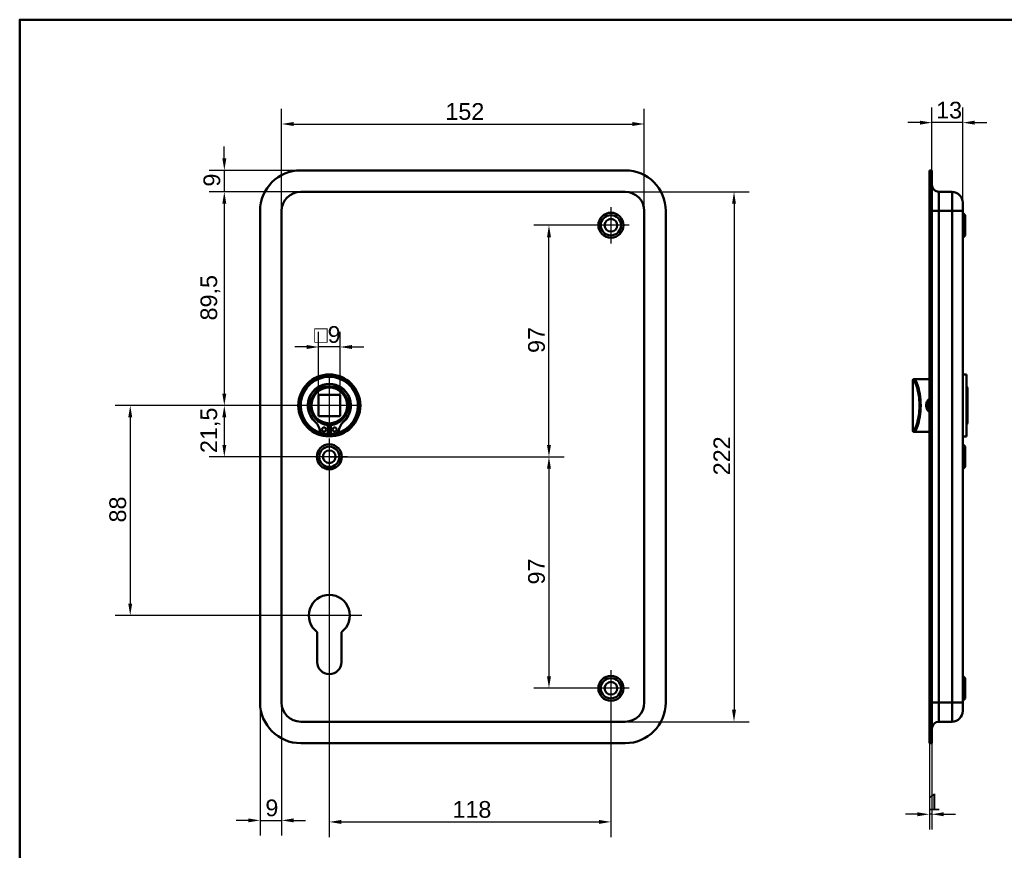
# Model space of a CAD drawing. Header units: millimetres. Extents: x 20 to 833, y 20 to 574.
# Tile 2 of 4: x 20 to 433, y 226 to 574. Entities that reach past the tile are written whole.
import ezdxf

# ---------------------------------------------------------------- set-up
doc = ezdxf.new("R2010")
doc.units = ezdxf.units.MM
doc.header["$LTSCALE"] = 2
for name, color, linetype, lineweight in [('Bemaßungen(DIN)', 7, 'Continuous', 25), ('Mittelpunktmarkierung(DIN)', 7, 'Continuous', 25), ('Sichtbare Kanten(DIN)', 7, 'Continuous', 50), ('Sichtbare tangentiale Kanten(DIN)', 7, 'Continuous', 50), ('Skizziergeometrie(DIN)', 7, 'Continuous', 50)]:
    doc.layers.add(name, color=color, linetype=linetype, lineweight=lineweight)
doc.styles.add('STANDARD-DIN~0', font='arial.ttf')
doc.dimstyles.new('CAD-LAN', dxfattribs={"dimscale": 2, "dimtxt": 3.5, "dimasz": 2.5, "dimexe": 3.175, "dimexo": 0, "dimgap": 0.8, "dimtad": 1, "dimrnd": 1e-08, "dimtxsty": 'STANDARD-DIN~0', "dimcen": 0.09, "dimdle": 10, "dimclrd": 250, "dimclre": 250, "dimclrt": 250, "dimadec": 0, "dimazin": 2, "dimtfac": 1, "dimtmove": 0, "dimatfit": 3, "dimfxl": 1, "dimtolj": 1, "dimtzin": 0, "dimlwd": 25, "dimlwe": 25, "dimarcsym": 0})

# ---------------------------------------------------------------- blocks, each defined once
blk = doc.blocks.new('Ränder Standardrahmen')
at = {"layer": 'Skizziergeometrie(DIN)', "flags": 128}
blk.add_lwpolyline([(10, 10), (10, 287), (410, 287), (410, 10), (10, 10)], dxfattribs=at)
blk = doc.blocks.new('*D8')
at = {"layer": 'Bemaßungen(DIN)', "color": 250, "linetype": 'Continuous', "lineweight": 25, "true_color": 0x3f3f3f, "transparency": 16777216}
for p, q in [((137.75, 501.86), (99.4, 501.86)), ((105.75, 496.86), (105.75, 417.36)), ((149.75, 412.36), (99.4, 412.36))]:
    blk.add_line(p, q, dxfattribs=at)
at = {"layer": 'Bemaßungen(DIN)', "color": 250, "linetype": 'Continuous', "true_color": 0x3f3f3f, "transparency": 16777216}
for points in [[(104.92, 496.86), (106.58, 496.86), (105.75, 501.86)], [(104.92, 417.36), (106.58, 417.36), (105.75, 412.36)]]:
    blk.add_solid(points, dxfattribs=at)
at = {"layer": 'Defpoints', "color": 0, "linetype": 'Continuous', "transparency": 16777216}
for p in [(137.75, 501.86), (105.75, 412.36), (149.75, 412.36)]:
    blk.add_point(p, dxfattribs=at)
at = {"layer": 'Bemaßungen(DIN)', "color": 250, "linetype": 'Continuous', "lineweight": 25, "true_color": 0x3f3f3f, "transparency": 16777216, "insert": (95.74, 447.99), "char_height": 7, "attachment_point": 1, "rotation": 90, "style": 'STANDARD-DIN~0'}
blk.add_mtext('\\A1;89,5', dxfattribs=at)
blk = doc.blocks.new('*D9')
at = {"layer": 'Bemaßungen(DIN)', "color": 250, "linetype": 'Continuous', "lineweight": 25, "true_color": 0x3f3f3f, "transparency": 16777216}
for p, q in [((149.75, 412.36), (99.4, 412.36)), ((105.75, 407.36), (105.75, 395.86)), ((149.75, 390.86), (99.4, 390.86))]:
    blk.add_line(p, q, dxfattribs=at)
at = {"layer": 'Bemaßungen(DIN)', "color": 250, "linetype": 'Continuous', "true_color": 0x3f3f3f, "transparency": 16777216}
for points in [[(104.92, 407.36), (106.58, 407.36), (105.75, 412.36)], [(104.92, 395.86), (106.58, 395.86), (105.75, 390.86)]]:
    blk.add_solid(points, dxfattribs=at)
at = {"layer": 'Defpoints', "color": 0, "linetype": 'Continuous', "transparency": 16777216}
for p in [(149.75, 412.36), (105.75, 390.86), (149.75, 390.86)]:
    blk.add_point(p, dxfattribs=at)
at = {"layer": 'Bemaßungen(DIN)', "color": 250, "linetype": 'Continuous', "lineweight": 25, "true_color": 0x3f3f3f, "transparency": 16777216, "insert": (95.74, 392.43), "char_height": 7, "attachment_point": 1, "rotation": 90, "style": 'STANDARD-DIN~0'}
blk.add_mtext('\\A1;21,5', dxfattribs=at)
blk = doc.blocks.new('*D10')
at = {"layer": 'Bemaßungen(DIN)', "color": 250, "linetype": 'Continuous', "lineweight": 25, "true_color": 0x3f3f3f, "transparency": 16777216}
for p, q in [((149.75, 412.36), (59.97, 412.36)), ((66.32, 407.36), (66.32, 329.36)), ((149.75, 324.36), (59.97, 324.36))]:
    blk.add_line(p, q, dxfattribs=at)
at = {"layer": 'Bemaßungen(DIN)', "color": 250, "linetype": 'Continuous', "true_color": 0x3f3f3f, "transparency": 16777216}
for points in [[(65.49, 407.36), (67.15, 407.36), (66.32, 412.36)], [(65.49, 329.36), (67.15, 329.36), (66.32, 324.36)]]:
    blk.add_solid(points, dxfattribs=at)
at = {"layer": 'Defpoints', "color": 0, "linetype": 'Continuous', "transparency": 16777216}
for p in [(149.75, 412.36), (66.32, 324.36), (149.75, 324.36)]:
    blk.add_point(p, dxfattribs=at)
at = {"layer": 'Bemaßungen(DIN)', "color": 250, "linetype": 'Continuous', "lineweight": 25, "true_color": 0x3f3f3f, "transparency": 16777216, "insert": (57.57, 363.34), "char_height": 7, "attachment_point": 1, "rotation": 90, "style": 'STANDARD-DIN~0'}
blk.add_mtext('\\A1;88', dxfattribs=at)
blk = doc.blocks.new('*D11')
at = {"layer": 'Bemaßungen(DIN)', "color": 250, "linetype": 'Continuous', "lineweight": 25, "true_color": 0x3f3f3f, "transparency": 16777216}
for p, q in [((105.75, 515.86), (105.75, 520.86)), ((137.75, 510.86), (99.4, 510.86)), ((105.75, 510.86), (105.75, 501.86)), ((137.75, 501.86), (99.4, 501.86)), ((105.75, 496.86), (105.75, 491.86))]:
    blk.add_line(p, q, dxfattribs=at)
at = {"layer": 'Bemaßungen(DIN)', "color": 250, "linetype": 'Continuous', "true_color": 0x3f3f3f, "transparency": 16777216}
for points in [[(104.92, 515.86), (106.58, 515.86), (105.75, 510.86)], [(104.92, 496.86), (106.58, 496.86), (105.75, 501.86)]]:
    blk.add_solid(points, dxfattribs=at)
at = {"layer": 'Defpoints', "color": 0, "linetype": 'Continuous', "transparency": 16777216}
for p in [(137.75, 510.86), (105.75, 501.86), (137.75, 501.86)]:
    blk.add_point(p, dxfattribs=at)
at = {"layer": 'Bemaßungen(DIN)', "color": 250, "linetype": 'Continuous', "lineweight": 25, "true_color": 0x3f3f3f, "transparency": 16777216, "insert": (97, 504.06), "char_height": 7, "attachment_point": 1, "rotation": 90, "style": 'STANDARD-DIN~0'}
blk.add_mtext('\\A1;9', dxfattribs=at)
blk = doc.blocks.new('*D12')
at = {"layer": 'Bemaßungen(DIN)', "color": 250, "linetype": 'Continuous', "lineweight": 25, "true_color": 0x3f3f3f, "transparency": 16777216}
for p, q in [((129.75, 493.86), (129.75, 536.64)), ((281.75, 493.86), (281.75, 536.64)), ((134.75, 530.29), (276.75, 530.29))]:
    blk.add_line(p, q, dxfattribs=at)
at = {"layer": 'Bemaßungen(DIN)', "color": 250, "linetype": 'Continuous', "true_color": 0x3f3f3f, "transparency": 16777216}
for points in [[(134.75, 531.13), (134.75, 529.46), (129.75, 530.29)], [(276.75, 531.13), (276.75, 529.46), (281.75, 530.29)]]:
    blk.add_solid(points, dxfattribs=at)
at = {"layer": 'Defpoints', "color": 0, "linetype": 'Continuous', "transparency": 16777216}
for p in [(281.75, 530.29), (129.75, 493.86), (281.75, 493.86)]:
    blk.add_point(p, dxfattribs=at)
at = {"layer": 'Bemaßungen(DIN)', "color": 250, "linetype": 'Continuous', "lineweight": 25, "true_color": 0x3f3f3f, "transparency": 16777216, "insert": (198.38, 539.04), "char_height": 7, "attachment_point": 1, "style": 'STANDARD-DIN~0'}
blk.add_mtext('\\A1;152', dxfattribs=at)
blk = doc.blocks.new('*D13')
at = {"layer": 'Bemaßungen(DIN)', "color": 250, "linetype": 'Continuous', "lineweight": 25, "true_color": 0x3f3f3f, "transparency": 16777216}
for p, q in [((273.75, 501.86), (325.69, 501.86)), ((319.34, 496.86), (319.34, 284.86)), ((273.75, 279.86), (325.69, 279.86))]:
    blk.add_line(p, q, dxfattribs=at)
at = {"layer": 'Bemaßungen(DIN)', "color": 250, "linetype": 'Continuous', "true_color": 0x3f3f3f, "transparency": 16777216}
for points in [[(318.5, 496.86), (320.17, 496.86), (319.34, 501.86)], [(318.5, 284.86), (320.17, 284.86), (319.34, 279.86)]]:
    blk.add_solid(points, dxfattribs=at)
at = {"layer": 'Defpoints', "color": 0, "linetype": 'Continuous', "transparency": 16777216}
for p in [(273.75, 501.86), (273.75, 279.86), (319.34, 279.86)]:
    blk.add_point(p, dxfattribs=at)
at = {"layer": 'Bemaßungen(DIN)', "color": 250, "linetype": 'Continuous', "lineweight": 25, "true_color": 0x3f3f3f, "transparency": 16777216, "insert": (310.71, 383.1), "char_height": 7, "attachment_point": 1, "rotation": 90, "style": 'STANDARD-DIN~0'}
blk.add_mtext('\\A1;222', dxfattribs=at)
blk = doc.blocks.new('*D14')
at = {"layer": 'Bemaßungen(DIN)', "color": 250, "linetype": 'Continuous', "lineweight": 25, "true_color": 0x3f3f3f, "transparency": 16777216}
for p, q in [((260.1, 487.86), (235.45, 487.86)), ((241.8, 395.86), (241.8, 482.86)), ((149.75, 390.86), (248.15, 390.86))]:
    blk.add_line(p, q, dxfattribs=at)
at = {"layer": 'Bemaßungen(DIN)', "color": 250, "linetype": 'Continuous', "true_color": 0x3f3f3f, "transparency": 16777216}
for points in [[(240.97, 482.86), (242.63, 482.86), (241.8, 487.86)], [(240.97, 395.86), (242.63, 395.86), (241.8, 390.86)]]:
    blk.add_solid(points, dxfattribs=at)
at = {"layer": 'Defpoints', "color": 0, "linetype": 'Continuous', "transparency": 16777216}
for p in [(241.8, 487.86), (260.1, 487.86), (149.75, 390.86)]:
    blk.add_point(p, dxfattribs=at)
at = {"layer": 'Bemaßungen(DIN)', "color": 250, "linetype": 'Continuous', "lineweight": 25, "true_color": 0x3f3f3f, "transparency": 16777216, "insert": (233.05, 434.35), "char_height": 7, "attachment_point": 1, "rotation": 90, "style": 'STANDARD-DIN~0'}
blk.add_mtext('\\A1;97', dxfattribs=at)
blk = doc.blocks.new('*D15')
at = {"layer": 'Bemaßungen(DIN)', "color": 250, "linetype": 'Continuous', "lineweight": 25, "true_color": 0x3f3f3f, "transparency": 16777216}
for p, q in [((149.75, 390.86), (248.15, 390.86)), ((241.8, 385.86), (241.8, 298.86)), ((260.1, 293.86), (235.45, 293.86))]:
    blk.add_line(p, q, dxfattribs=at)
at = {"layer": 'Bemaßungen(DIN)', "color": 250, "linetype": 'Continuous', "true_color": 0x3f3f3f, "transparency": 16777216}
for points in [[(240.97, 385.86), (242.63, 385.86), (241.8, 390.86)], [(240.97, 298.86), (242.63, 298.86), (241.8, 293.86)]]:
    blk.add_solid(points, dxfattribs=at)
at = {"layer": 'Defpoints', "color": 0, "linetype": 'Continuous', "transparency": 16777216}
for p in [(149.75, 390.86), (241.8, 293.86), (260.1, 293.86)]:
    blk.add_point(p, dxfattribs=at)
at = {"layer": 'Bemaßungen(DIN)', "color": 250, "linetype": 'Continuous', "lineweight": 25, "true_color": 0x3f3f3f, "transparency": 16777216, "insert": (233.05, 337.35), "char_height": 7, "attachment_point": 1, "rotation": 90, "style": 'STANDARD-DIN~0'}
blk.add_mtext('\\A1;97', dxfattribs=at)
blk = doc.blocks.new('*D16')
at = {"layer": 'Bemaßungen(DIN)', "color": 250, "linetype": 'Continuous', "lineweight": 25, "true_color": 0x3f3f3f, "transparency": 16777216}
for p, q in [((149.75, 383.21), (149.75, 231.51)), ((267.75, 286.21), (267.75, 231.51)), ((154.75, 237.86), (262.75, 237.86))]:
    blk.add_line(p, q, dxfattribs=at)
at = {"layer": 'Bemaßungen(DIN)', "color": 250, "linetype": 'Continuous', "true_color": 0x3f3f3f, "transparency": 16777216}
for points in [[(154.75, 238.69), (154.75, 237.03), (149.75, 237.86)], [(262.75, 238.69), (262.75, 237.03), (267.75, 237.86)]]:
    blk.add_solid(points, dxfattribs=at)
at = {"layer": 'Defpoints', "color": 0, "linetype": 'Continuous', "transparency": 16777216}
for p in [(149.75, 383.21), (267.75, 286.21), (267.75, 237.86)]:
    blk.add_point(p, dxfattribs=at)
at = {"layer": 'Bemaßungen(DIN)', "color": 250, "linetype": 'Continuous', "lineweight": 25, "true_color": 0x3f3f3f, "transparency": 16777216, "insert": (201.34, 246.61), "char_height": 7, "attachment_point": 1, "style": 'STANDARD-DIN~0'}
blk.add_mtext('\\A1;118', dxfattribs=at)
blk = doc.blocks.new('*D17')
at = {"layer": 'Bemaßungen(DIN)', "color": 250, "linetype": 'Continuous', "lineweight": 25, "true_color": 0x3f3f3f, "transparency": 16777216}
for p, q in [((120.75, 287.86), (120.75, 232.16)), ((129.75, 287.86), (129.75, 232.16)), ((115.75, 238.51), (110.75, 238.51)), ((120.75, 238.51), (129.75, 238.51)), ((134.75, 238.51), (139.75, 238.51))]:
    blk.add_line(p, q, dxfattribs=at)
at = {"layer": 'Bemaßungen(DIN)', "color": 250, "linetype": 'Continuous', "true_color": 0x3f3f3f, "transparency": 16777216}
for points in [[(115.75, 239.34), (115.75, 237.67), (120.75, 238.51)], [(134.75, 239.34), (134.75, 237.67), (129.75, 238.51)]]:
    blk.add_solid(points, dxfattribs=at)
at = {"layer": 'Defpoints', "color": 0, "linetype": 'Continuous', "transparency": 16777216}
for p in [(120.75, 287.86), (129.75, 287.86), (129.75, 238.51)]:
    blk.add_point(p, dxfattribs=at)
at = {"layer": 'Bemaßungen(DIN)', "color": 250, "linetype": 'Continuous', "lineweight": 25, "true_color": 0x3f3f3f, "transparency": 16777216, "insert": (122.95, 247.25), "char_height": 7, "attachment_point": 1, "style": 'STANDARD-DIN~0'}
blk.add_mtext('\\A1;9', dxfattribs=at)
blk = doc.blocks.new('*D18')
at = {"layer": 'Bemaßungen(DIN)', "color": 250, "linetype": 'Continuous', "lineweight": 25, "true_color": 0x3f3f3f, "transparency": 16777216}
for p, q in [((145.25, 416.86), (145.25, 443.21)), ((154.25, 416.86), (154.25, 443.21)), ((140.25, 436.86), (135.25, 436.86)), ((154.25, 436.86), (145.25, 436.86)), ((159.25, 436.86), (164.25, 436.86))]:
    blk.add_line(p, q, dxfattribs=at)
at = {"layer": 'Bemaßungen(DIN)', "color": 250, "linetype": 'Continuous', "true_color": 0x3f3f3f, "transparency": 16777216}
for points in [[(140.25, 437.69), (140.25, 436.03), (145.25, 436.86)], [(159.25, 437.69), (159.25, 436.03), (154.25, 436.86)]]:
    blk.add_solid(points, dxfattribs=at)
at = {"layer": 'Defpoints', "color": 0, "linetype": 'Continuous', "transparency": 16777216}
for p in [(145.25, 436.86), (145.25, 416.86), (154.25, 416.86)]:
    blk.add_point(p, dxfattribs=at)
at = {"layer": 'Bemaßungen(DIN)', "color": 250, "linetype": 'Continuous', "lineweight": 25, "true_color": 0x3f3f3f, "transparency": 16777216, "insert": (143.38, 445.61), "char_height": 7, "attachment_point": 1, "style": 'STANDARD-DIN~0'}
blk.add_mtext('\\A1;\\fAIGDT|b0|i0;\\H7.0000;o\\fArial|b0|i0;\\H7.0000;9', dxfattribs=at)
blk = doc.blocks.new('*D19')
at = {"layer": 'Bemaßungen(DIN)', "color": 250, "linetype": 'Continuous', "lineweight": 25, "true_color": 0x3f3f3f, "transparency": 16777216}
for p, q in [((402.22, 510.86), (402.22, 537.21)), ((415.22, 497.36), (415.22, 537.21)), ((397.22, 530.86), (392.22, 530.86)), ((415.22, 530.86), (402.22, 530.86)), ((420.22, 530.86), (425.22, 530.86))]:
    blk.add_line(p, q, dxfattribs=at)
at = {"layer": 'Bemaßungen(DIN)', "color": 250, "linetype": 'Continuous', "true_color": 0x3f3f3f, "transparency": 16777216}
for points in [[(397.22, 531.69), (397.22, 530.03), (402.22, 530.86)], [(420.22, 531.69), (420.22, 530.03), (415.22, 530.86)]]:
    blk.add_solid(points, dxfattribs=at)
at = {"layer": 'Defpoints', "color": 0, "linetype": 'Continuous', "transparency": 16777216}
for p in [(402.22, 530.86), (402.22, 510.86), (415.22, 497.36)]:
    blk.add_point(p, dxfattribs=at)
at = {"layer": 'Bemaßungen(DIN)', "color": 250, "linetype": 'Continuous', "lineweight": 25, "true_color": 0x3f3f3f, "transparency": 16777216, "insert": (404.04, 539.61), "char_height": 7, "attachment_point": 1, "style": 'STANDARD-DIN~0'}
blk.add_mtext('\\A1;13', dxfattribs=at)
blk = doc.blocks.new('*D20')
at = {"layer": 'Bemaßungen(DIN)', "color": 250, "linetype": 'Continuous', "lineweight": 25, "true_color": 0x3f3f3f, "transparency": 16777216}
for p, q in [((401.22, 270.86), (401.22, 234.72)), ((402.22, 270.86), (402.22, 234.72)), ((396.22, 241.07), (391.22, 241.07)), ((402.22, 241.07), (401.22, 241.07)), ((407.22, 241.07), (412.22, 241.07))]:
    blk.add_line(p, q, dxfattribs=at)
at = {"layer": 'Bemaßungen(DIN)', "color": 250, "linetype": 'Continuous', "true_color": 0x3f3f3f, "transparency": 16777216}
for points in [[(396.22, 241.9), (396.22, 240.24), (401.22, 241.07)], [(407.22, 241.9), (407.22, 240.24), (402.22, 241.07)]]:
    blk.add_solid(points, dxfattribs=at)
at = {"layer": 'Defpoints', "color": 0, "linetype": 'Continuous', "transparency": 16777216}
for p in [(401.22, 270.86), (402.22, 270.86), (401.22, 241.07)]:
    blk.add_point(p, dxfattribs=at)
at = {"layer": 'Bemaßungen(DIN)', "color": 250, "linetype": 'Continuous', "lineweight": 25, "true_color": 0x3f3f3f, "transparency": 16777216, "insert": (400.43, 249.7), "char_height": 7, "attachment_point": 1, "style": 'STANDARD-DIN~0'}
blk.add_mtext('\\A1;1', dxfattribs=at)

msp = doc.modelspace()

# ---------------------------------------------------------------- linework, layer by layer
at = {"layer": 'Mittelpunktmarkierung(DIN)', "linetype": 'Continuous'}
for p, q in [((267.751, 495.512), (267.751, 480.212)), ((275.401, 487.862), (260.101, 487.862)), ((149.751, 424.862), (149.751, 399.862)), ((162.251, 412.362), (137.251, 412.362)), ((149.751, 398.512), (149.751, 383.212)), ((157.401, 390.862), (142.101, 390.862)), ((149.751, 337.962), (149.751, 314.362)), ((163.351, 324.362), (136.151, 324.362)), ((267.751, 301.512), (267.751, 286.212)), ((275.401, 293.862), (260.101, 293.862))]:
    msp.add_line(p, q, dxfattribs=at)
at = {"layer": 'Sichtbare Kanten(DIN)'}
for p, q in [((137.751, 510.862), (273.751, 510.862)), ((401.221, 510.862), (402.221, 510.862)), ((401.221, 510.862), (401.221, 493.862)), ((402.221, 510.862), (402.221, 493.862)), ((273.751, 501.862), (137.751, 501.862)), ((410.721, 501.862), (405.221, 501.862)), ((415.221, 497.362), (415.221, 493.862)), ((120.751, 287.862), (120.751, 493.862)), ((129.751, 493.862), (129.751, 287.862)), ((281.751, 287.862), (281.751, 493.862)), ((290.751, 493.862), (290.751, 287.862)), ((401.221, 287.862), (401.221, 493.862)), ((402.221, 287.862), (402.221, 493.862)), ((415.221, 287.862), (415.221, 493.862)), ((416.221, 492.112), (415.221, 493.112)), ((416.221, 492.112), (416.221, 483.612)), ((416.221, 483.612), (415.221, 482.612)), ((416.721, 425.362), (415.221, 425.362)), ((416.721, 399.362), (416.721, 425.362)), ((394.221, 422.862), (394.221, 401.862)), ((394.721, 423.362), (395.008, 423.362)), ((396.721, 423.362), (395.008, 423.362)), ((401.221, 423.362), (396.721, 423.362)), ((145.251, 416.862), (145.251, 407.862)), ((154.251, 416.862), (145.251, 416.862)), ((154.251, 407.862), (154.251, 416.862)), ((417.221, 419.862), (416.721, 420.362)), ((417.221, 419.862), (417.221, 404.862)), ((145.251, 407.862), (154.251, 407.862)), ((417.221, 404.862), (416.721, 404.362)), ((149.134, 400.454), (147.749, 400.454)), ((149.134, 404.154), (149.134, 400.454)), ((150.367, 400.454), (150.367, 404.154)), ((151.752, 400.454), (150.367, 400.454)), ((395.008, 401.362), (394.721, 401.362)), ((396.721, 401.362), (395.008, 401.362)), ((401.221, 401.362), (396.721, 401.362)), ((416.721, 399.362), (415.221, 399.362)), ((416.221, 395.112), (415.221, 396.112)), ((416.221, 395.112), (416.221, 386.612)), ((416.221, 386.612), (415.221, 385.612)), ((144.651, 304.862), (144.651, 317.437)), ((154.851, 317.437), (154.851, 304.862)), ((416.221, 298.112), (415.221, 299.112)), ((416.221, 298.112), (416.221, 289.612)), ((416.221, 289.612), (415.221, 288.612)), ((401.221, 287.862), (401.221, 270.862)), ((402.221, 287.862), (402.221, 270.862)), ((415.221, 287.862), (415.221, 284.362)), ((137.751, 279.862), (273.751, 279.862)), ((410.721, 279.862), (405.221, 279.862)), ((273.751, 270.862), (137.751, 270.862)), ((401.221, 270.862), (402.221, 270.862))]:
    msp.add_line(p, q, dxfattribs=at)
for centre, radius in [((267.751, 487.862), 5.25), ((267.751, 487.862), 4.25), ((267.751, 487.862), 2.65), ((149.751, 412.362), 13), ((149.751, 412.362), 12.5), ((149.751, 412.362), 8), ((149.751, 412.362), 7.5), ((147.519, 402.304), 0.85), ((151.982, 402.304), 0.85), ((149.751, 390.862), 5.25), ((149.751, 390.862), 4.25), ((149.751, 390.862), 2.65), ((267.751, 293.862), 5.25), ((267.751, 293.862), 4.25), ((267.751, 293.862), 2.65)]:
    msp.add_circle(centre, radius, dxfattribs=at)
for centre, radius, start, end in [((137.751, 493.862), 17, 90, 180), ((273.751, 493.862), 17, 0, 90), ((405.221, 504.862), 3, 180, 270), ((137.751, 493.862), 8, 90, 180), ((273.751, 493.862), 8, 0, 90), ((410.721, 497.362), 4.5, 0, 90), ((149.751, 412.362), 12, 284.7921, 255.2079), ((149.751, 412.362), 9, 310.90334, 229.09666), ((149.751, 412.362), 8.967, 314.36355, 225.63645), ((394.721, 422.862), 0.5, 90, 180), ((137.381, 399.714), 8.725, 14.80219, 45.63645), ((149.751, 411.628), 7.5, 220.96945, 265.28369), ((149.751, 412.362), 8.2, 253.43926, 286.56074), ((149.751, 411.628), 7.5, 274.71631, 319.03055), ((162.121, 399.714), 8.725, 134.36355, 165.19781), ((147.749, 402.454), 2, 194.80219, 270), ((149.751, 412.362), 12, 262.89827, 277.10173), ((149.751, 412.362), 9, 266.0711, 273.9289), ((151.752, 402.454), 2, 270, 345.19781), ((394.721, 401.862), 0.5, 180, 270), ((149.751, 324.362), 8.6, 306.37184, 233.62816), ((149.751, 304.862), 5.1, 180, 0), ((137.751, 287.862), 17, 180, 270), ((137.751, 287.862), 8, 180, 270), ((273.751, 287.862), 8, 270, 0), ((273.751, 287.862), 17, 270, 0), ((410.721, 284.362), 4.5, 270, 0), ((405.221, 276.862), 3, 90, 180)]:
    msp.add_arc(centre, radius, start, end, dxfattribs=at)
for points, knots in [([(401.221, 415.157), (400.986, 414.977), (400.414, 414.406), (399.833, 413.171), (399.83, 411.234), (400.588, 410.058), (401.221, 409.568)], [-1.90104303, -1.90104303, -1.90104303, -1.90104303, -1.81291674, -1.66184035, -1.51076395, -1.27193046, -1.27193046, -1.27193046, -1.27193046]), ([(401.223, 410.128), (400.767, 410.538), (400.436, 411.087), (400.297, 411.689), (400.196, 412.127), (400.196, 412.593), (400.296, 413.032), (400.397, 413.472), (400.598, 413.885), (400.876, 414.233), (400.98, 414.364), (401.096, 414.486), (401.221, 414.598)], [3.41810569, 3.41810569, 3.41810569, 3.41810569, 3.62583349, 3.62583349, 3.62583349, 3.77690989, 3.77690989, 3.77690989, 3.92798628, 3.92798628, 3.92798628, 3.98481165, 3.98481165, 3.98481165, 3.98481165])]:
    msp.add_open_spline(points, degree=3, knots=knots, dxfattribs=at)
at = {"layer": 'Sichtbare tangentiale Kanten(DIN)'}
for p, q in [((405.221, 501.862), (405.221, 493.862)), ((410.721, 493.862), (410.721, 501.862)), ((401.221, 493.862), (402.221, 493.862)), ((402.221, 493.862), (405.221, 493.862)), ((410.721, 493.862), (405.221, 493.862)), ((405.221, 287.862), (405.221, 493.862)), ((415.221, 493.862), (410.721, 493.862)), ((410.721, 493.862), (410.721, 287.862)), ((394.511, 422.862), (394.221, 422.862)), ((394.221, 401.862), (394.511, 401.862)), ((401.221, 287.862), (402.221, 287.862)), ((405.221, 287.862), (402.221, 287.862)), ((410.721, 287.862), (405.221, 287.862)), ((405.221, 287.862), (405.221, 279.862)), ((410.721, 287.862), (415.221, 287.862)), ((410.721, 279.862), (410.721, 287.862))]:
    msp.add_line(p, q, dxfattribs=at)
for centre, major_axis, start_param, end_param in [((395.008, 422.862), (0, 0.5), 0, 1.5707963), ((395.008, 401.862), (0, -0.5), 4.712389, 6.2831853)]:
    msp.add_ellipse(centre, major_axis=major_axis, ratio=0.9934228, start_param=start_param, end_param=end_param, dxfattribs=at)
for points, knots in [([(394.511, 422.862), (394.695, 422.862), (394.972, 422.498), (395.291, 421.821), (395.61, 421.145), (395.969, 420.156), (396.282, 418.938), (396.596, 417.72), (396.861, 416.272), (396.995, 414.728), (397.129, 413.183), (397.128, 411.542), (396.994, 409.997), (396.86, 408.452), (396.595, 407.003), (396.282, 405.785), (395.969, 404.566), (395.61, 403.578), (395.291, 402.902), (394.972, 402.226), (394.695, 401.862), (394.511, 401.862)], [0, 0, 0, 0, 0.4776116, 0.4776116, 0.4776116, 0.9552233, 0.9552233, 0.9552233, 1.4328349, 1.4328349, 1.4328349, 1.9104465, 1.9104465, 1.9104465, 2.3880581, 2.3880581, 2.3880581, 2.8656698, 2.8656698, 2.8656698, 3.3432814, 3.3432814, 3.3432814, 3.3432814]), ([(395.008, 401.362), (395.19, 401.362), (395.464, 401.742), (395.779, 402.451), (396.094, 403.16), (396.449, 404.196), (396.759, 405.472), (397.068, 406.748), (397.331, 408.266), (397.463, 409.884), (397.595, 411.503), (397.596, 413.223), (397.464, 414.84), (397.333, 416.457), (397.069, 417.975), (396.759, 419.251), (396.449, 420.527), (396.094, 421.563), (395.779, 422.272), (395.464, 422.982), (395.19, 423.362), (395.008, 423.362)], [-3.3432814, -3.3432814, -3.3432814, -3.3432814, -2.8656698, -2.8656698, -2.8656698, -2.3880581, -2.3880581, -2.3880581, -1.9104465, -1.9104465, -1.9104465, -1.4328349, -1.4328349, -1.4328349, -0.9552233, -0.9552233, -0.9552233, -0.4776116, -0.4776116, -0.4776116, 0, 0, 0, 0])]:
    msp.add_open_spline(points, degree=3, knots=knots, dxfattribs=at)

# ---------------------------------------------------------------- block references
at = {"xscale": 2, "yscale": 2, "zscale": 2}
msp.add_blockref('Ränder Standardrahmen', (0, 0), dxfattribs=at)

# ---------------------------------------------------------------- dimensions: what is measured, and where the dimension line sits
at = {"layer": 'Bemaßungen(DIN)', "color": 250, "linetype": 'Continuous', "lineweight": 25, "true_color": 0x3f3f3f}
for base, p1, p2, angle, override, picture, middle in [((281.751, 530.294), (129.751, 493.862), (281.751, 493.862), 180, {"dimgap": 0.8, "dimdec": 2, "dimtol": 0, "dimlim": 0, "dimtp": 0, "dimtm": 0, "dimtdec": 2, "dimtofl": 0, "dimatfit": 1}, '*D12', (205.751, 530.294)), ((105.751, 501.862), (137.751, 510.862), (137.751, 501.862), 270, {"dimgap": 0.8, "dimdec": 2, "dimtol": 0, "dimlim": 0, "dimtp": 0, "dimtm": 0, "dimtdec": 2, "dimtofl": 1, "dimatfit": 1}, '*D11', (105.751, 506.362)), ((105.751, 412.362), (137.751, 501.862), (149.751, 412.362), 90, {"dimgap": 0.8, "dimdec": 2, "dimtol": 0, "dimlim": 0, "dimtp": 0, "dimtm": 0, "dimtdec": 2, "dimtofl": 0, "dimatfit": 1}, '*D8', (105.751, 457.112)), ((319.337, 279.862), (273.751, 501.862), (273.751, 279.862), 90, {"dimgap": 0.8, "dimdec": 2, "dimtol": 0, "dimlim": 0, "dimtp": 0, "dimtm": 0, "dimtdec": 2, "dimtofl": 0, "dimatfit": 1}, '*D13', (319.337, 390.862)), ((241.799, 487.862), (149.751, 390.862), (260.101, 487.862), 90, {"dimgap": 0.8, "dimdec": 2, "dimtol": 0, "dimlim": 0, "dimtp": 0, "dimtm": 0, "dimtdec": 2, "dimtofl": 0, "dimatfit": 1}, '*D14', (241.799, 439.362)), ((66.318, 324.362), (149.751, 412.362), (149.751, 324.362), 90, {"dimgap": 0.8, "dimdec": 2, "dimtol": 0, "dimlim": 0, "dimtp": 0, "dimtm": 0, "dimtdec": 2, "dimtofl": 0, "dimatfit": 1}, '*D10', (66.318, 368.362)), ((105.751, 390.862), (149.751, 412.362), (149.751, 390.862), 90, {"dimgap": 0.8, "dimdec": 2, "dimtol": 0, "dimlim": 0, "dimtp": 0, "dimtm": 0, "dimtdec": 2, "dimtofl": 0, "dimatfit": 1}, '*D9', (105.751, 401.612)), ((241.799, 293.862), (149.751, 390.862), (260.101, 293.862), 90, {"dimgap": 0.8, "dimdec": 2, "dimtol": 0, "dimlim": 0, "dimtp": 0, "dimtm": 0, "dimtdec": 2, "dimtofl": 0, "dimatfit": 1}, '*D15', (241.799, 342.362)), ((267.751, 237.862), (149.751, 383.212), (267.751, 286.212), 180, {"dimgap": 0.8, "dimdec": 2, "dimtol": 0, "dimlim": 0, "dimtp": 0, "dimtm": 0, "dimtdec": 2, "dimtofl": 0, "dimatfit": 1}, '*D16', (208.751, 237.862))]:
    dim = msp.add_linear_dim(base=base, p1=p1, p2=p2, angle=angle, dimstyle='CAD-LAN', override=override, dxfattribs=at)
    dim.commit()
    dim.dimension.update_dxf_attribs({"geometry": picture, "text_midpoint": middle, "dimtype": 160})
for base, p1, p2, picture, middle in [((402.221, 530.862), (415.221, 497.362), (402.221, 510.862), '*D19', (408.721, 530.862)), ((129.751, 238.507), (120.751, 287.862), (129.751, 287.862), '*D17', (125.251, 238.507)), ((401.221, 241.069), (402.221, 270.862), (401.221, 270.862), '*D20', (401.721, 241.069))]:
    dim = msp.add_linear_dim(base=base, p1=p1, p2=p2, dimstyle='CAD-LAN', override={"dimgap": 0.8, "dimdec": 2, "dimtol": 0, "dimlim": 0, "dimtp": 0, "dimtm": 0, "dimtdec": 2, "dimtofl": 1, "dimatfit": 1}, dxfattribs=at)
    dim.commit()
    dim.dimension.update_dxf_attribs({"geometry": picture, "text_midpoint": middle, "dimtype": 160})
dim = msp.add_linear_dim(base=(145.251, 436.862), p1=(154.251, 416.862), p2=(145.251, 416.862), angle=180, text='\\fAIGDT|b0|i0;\\H7.0000;o\\fArial|b0|i0;\\H7.0000;<>', dimstyle='CAD-LAN', override={"dimgap": 0.8, "dimdec": 2, "dimtol": 0, "dimlim": 0, "dimtp": 0, "dimtm": 0, "dimtdec": 2, "dimtofl": 1, "dimatfit": 1}, dxfattribs=at)
dim.commit()
dim.dimension.update_dxf_attribs({"geometry": '*D18', "text_midpoint": (149.751, 436.862), "dimtype": 160})

doc.saveas('drawing.dxf')
